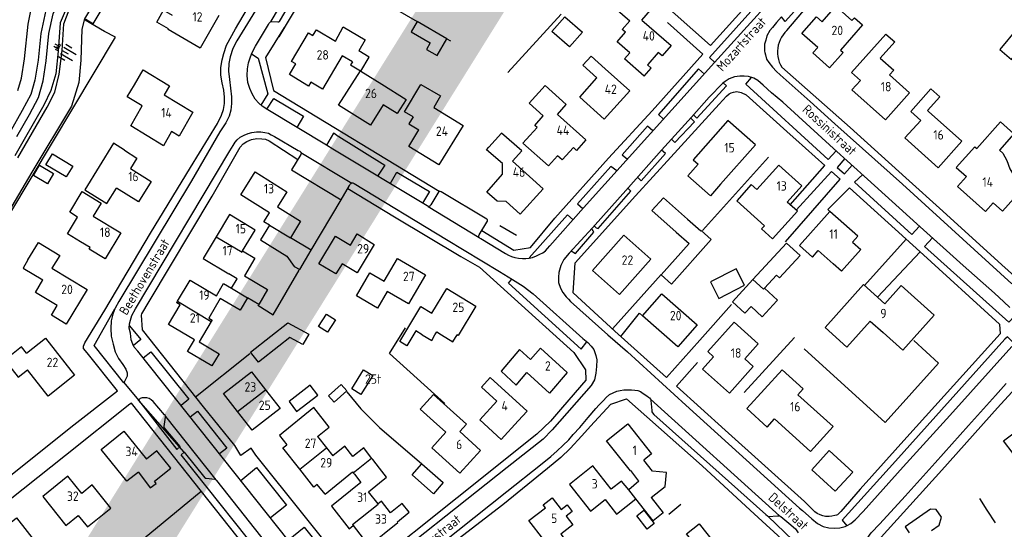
# Model space of a CAD drawing. Header units: metres. Extents: x 226218 to 240385, y 439369 to 449677.
# Tile 210 of 256: x 234936 to 235198, y 444846 to 444981. Entities that reach past the tile are written whole.
import ezdxf

# ---------------------------------------------------------------- set-up
doc = ezdxf.new("R2010")
doc.units = ezdxf.units.M
doc.header["$MEASUREMENT"] = 0
for name, color, linetype in [('DAKRAND', 4, 'Continuous'), ('DAKRAND-BYG', 4, 'Continuous'), ('Goud-ontwerp', 2, 'Continuous'), ('HEG', 253, 'Continuous'), ('HEK', 253, 'Continuous'), ('HOOFDGEBOUW', 4, 'Continuous'), ('HUISNUMMER', 253, 'Continuous'), ('KANTVERH', 253, 'Continuous'), ('MUUR', 253, 'Continuous'), ('OVLIJNOBJ', 253, 'Continuous'), ('RASTER', 253, 'Continuous'), ('STRAATNAAM', 253, 'Continuous'), ('TALUD', 253, 'Continuous'), ('TUSSENMUUR', 253, 'Continuous')]:
    doc.layers.add(name, color=color, linetype=linetype)
doc.styles.get("Standard").update_dxf_attribs({"font": 'iso.shx'})

# ---------------------------------------------------------------- blocks, each defined once
blk = doc.blocks.new('TA', base_point=(75009.5, 300012))
for p, q in [((75009.5, 300012.5), (75010, 300012.5)), ((75009.5, 300012.25), (75010.5, 300012.25)), ((75009.5, 300012), (75010, 300012)), ((75009.5, 300011.75), (75010.5, 300011.75)), ((75009.5, 300011.5), (75010, 300011.5))]:
    blk.add_line(p, q)

msp = doc.modelspace()

# ---------------------------------------------------------------- linework, layer by layer
at = {"layer": 'DAKRAND'}
for p, q in [((235024.69, 444970.2), (235021.99, 444971.73)), ((235097, 444970.99), (235098.41, 444972.6)), ((235030.09, 444864.53), (235029.81, 444864.9)), ((235024.92, 444860.97), (235025.21, 444860.61)), ((235017.42, 444855.31), (235015.36, 444857.9)), ((235100.84, 444858.72), (235098.15, 444856.4))]:
    msp.add_line(p, q, dxfattribs=at)
for points in [[(234975.79, 444978.95), (234972.65, 444980.74), (234974.48, 444983.89), (234976.73, 444982.57)], [(235020.16, 444975.71), (235022.27, 444979.47), (235028.09, 444976), (235026.41, 444973.07)], [(235159.74, 444965.24), (235157.39, 444967.33), (235166.5, 444977.54), (235168.92, 444975.45), (235164.99, 444971.17), (235168.6, 444967.94), (235167.5, 444966.7)], [(234968.83, 444958.45), (234964.82, 444960.89), (234966.76, 444964.07)], [(235032.48, 444964.28), (235038.99, 444960.21), (235036.6, 444956.41), (235032.89, 444958.75)], [(235040.83, 444955.55), (235038.55, 444956.88), (235042.85, 444964.15), (235048.13, 444961.1), (235046.31, 444958.05)], [(235190.15, 444947.62), (235190.67, 444947.15), (235197, 444954.21), (235200.55, 444951.02), (235196.71, 444946.74), (235197.63, 444945.92), (235198.71, 444943.97), (235199.45, 444941.71), (235200.69, 444939.67), (235203.5, 444937.15)], [(234964.1, 444946.67), (234961.13, 444948.53), (234953.58, 444936.18), (234959.39, 444932.53), (234961.97, 444936.64)], [(235079.26, 444945.23), (235076.79, 444942.57), (235070.04, 444948.58), (235071.85, 444950.61)], [(235060.4, 444935.57), (235064.57, 444940.35), (235064.57, 444943.14), (235060.38, 444946.78), (235060.95, 444947.48)], [(235065.53, 444933.06), (235063.14, 444933.16), (235060.4, 444935.57)], [(235132.2, 444936.23), (235130.73, 444937.55), (235126.86, 444933.24), (235134.24, 444926.61)], [(234952.37, 444922.38), (234948.92, 444924.48), (234951.62, 444928.92)], [(235002.64, 444926.77), (235000.26, 444922.89), (235007.27, 444918.58), (235009.2, 444915.82), (235010.69, 444914.99), (235013.72, 444920.14), (235008.19, 444923.4)], [(235157.66, 444922.23), (235159.85, 444920.28), (235154.73, 444914.53), (235152.54, 444916.48)], [(234995.51, 444919.91), (234998.76, 444918.01), (234995.98, 444913.28), (235002.14, 444909.67), (234999.82, 444905.72), (234996.83, 444907.48)], [(234938.41, 444917.54), (234937.14, 444915.36), (234942.42, 444912.24)], [(234992.55, 444909.99), (234994.05, 444912.5), (234991.86, 444913.8)], [(235159.23, 444897.77), (235162.39, 444901.3), (235165.79, 444898.27)], [(235041.58, 444898.68), (235039.19, 444894.74), (235037.3, 444895.89), (235039.7, 444899.82)], [(235043.26, 444897.66), (235045.78, 444896.11), (235046.65, 444897.66), (235047.1, 444898.46), (235048.37, 444897.66), (235051.4, 444895.76), (235052.51, 444897.66)], [(235049.76, 444878.62), (235046.25, 444881.8), (235042.71, 444877.89), (235046.23, 444874.71)], [(235015.44, 444870.6), (235018.49, 444873.07), (235014.41, 444878.28), (235005.27, 444870.9), (235007.26, 444868.41)], [(235029.81, 444864.9), (235027.72, 444867.6), (235024.82, 444865.29), (235022.64, 444868.04), (235019.48, 444865.52)], [(235104.08, 444854.39), (235107.82, 444857.31), (235108.19, 444861.08), (235104.44, 444861.43), (235102.13, 444864.34)], [(235031.91, 444858.3), (235033.77, 444859.84), (235031.9, 444862.2)], [(234967.78, 444861.17), (234970.92, 444856.96), (234972.51, 444858.14), (234972.07, 444858.77)], [(235017.42, 444855.31), (235024.74, 444861.2), (235024.92, 444860.97)], [(235104.08, 444854.39), (235107.32, 444850.3), (235104.64, 444848.19), (235100.06, 444854.03)], [(235080.16, 444851.2), (235081.78, 444852.44), (235083.14, 444850.65), (235081.52, 444849.42)], [(235178.7, 444845.64), (235180.73, 444847.04), (235181.28, 444849.17), (235179.88, 444851.18), (235178.39, 444851.29), (235171.63, 444846.64), (235172.73, 444845.04)]]:
    msp.add_lwpolyline(points, dxfattribs=at)
at = {"layer": 'DAKRAND-BYG'}
for p, q in [((235049.8, 444976.31), (235041.91, 444980.89)), ((235113.82, 444928.35), (235117.32, 444925.29)), ((235110.78, 444924.92), (235114.25, 444921.86)), ((235131.18, 444912.33), (235140.08, 444922.03)), ((235106.82, 444913.55), (235114.25, 444921.86)), ((235100.29, 444849.51), (235102.16, 444851.01))]:
    msp.add_line(p, q, dxfattribs=at)
for points in [[(234959.39, 444990.52), (234961.16, 444989.46), (234955.65, 444980.27), (234953.78, 444981.39)], [(235081.16, 444982.17), (235085.88, 444978.08), (235082.45, 444974.13), (235077.73, 444978.22), (235081.16, 444982.17)], [(235041.91, 444980.89), (235040.33, 444978.15), (235045.37, 444975.23), (235044.37, 444973.5)], [(235199.89, 444970.83), (235204.66, 444976.47), (235201.56, 444979.09), (235196.79, 444973.44), (235199.89, 444970.83)], [(235044.37, 444973.5), (235047.21, 444971.85), (235049.8, 444976.31)], [(234948.61, 444939.58), (234943.2, 444942.83), (234944.92, 444945.69), (234950.33, 444942.44), (234948.61, 444939.58)], [(234939.86, 444940), (234941.47, 444942.74), (234945.21, 444940.53), (234943.6, 444937.8), (234939.86, 444940)], [(235113.82, 444928.35), (235107.36, 444934.07), (235104.32, 444930.64), (235110.78, 444924.92)], [(235117.32, 444925.29), (235117.4, 444925.38), (235120.1, 444922.97), (235109.51, 444911.14), (235106.82, 444913.55)], [(235140.08, 444922.03), (235143.74, 444918.75), (235138.28, 444912.78), (235137.43, 444913.47), (235134.27, 444910.07)], [(235122.11, 444907.33), (235128.9, 444910.79), (235126.69, 444915.15), (235119.89, 444911.68), (235122.11, 444907.33)], [(235137.55, 444906.64), (235133.64, 444902.42), (235130.69, 444905.16), (235129.01, 444903.36), (235125.74, 444906.39), (235131.18, 444912.33)], [(235134.27, 444910.07), (235137.75, 444906.85), (235137.55, 444906.64)], [(235015.67, 444899.83), (235017.77, 444903.16), (235020.2, 444901.63), (235018.1, 444898.3), (235015.67, 444899.83)], [(235008.02, 444896.89), (235005.1, 444894.59), (234999.75, 444890.35), (234997.64, 444893.02), (235002.99, 444897.25), (235007.5, 444900.82), (235013.1, 444897.82), (235011.47, 444895.1), (235008.02, 444896.89)], [(235024.53, 444883.29), (235027.68, 444888.32), (235030.1, 444886.8), (235026.95, 444881.78), (235024.53, 444883.29)], [(235009.86, 444877.28), (235015.49, 444881.61), (235013.47, 444884.24), (235007.84, 444879.91), (235009.86, 444877.28)], [(235019.82, 444879.73), (235023.2, 444882.72), (235021.68, 444884.44), (235018.3, 444881.45), (235019.82, 444879.73)], [(235153.08, 444856.09), (235146.83, 444861.78), (235151.45, 444866.87), (235157.71, 444861.18), (235153.08, 444856.09)], [(235048.86, 444858.36), (235046.29, 444855.4), (235040.62, 444860.46), (235043.12, 444863.32), (235048.86, 444858.36)], [(235102.16, 444851.01), (235104.96, 444847.51), (235103.1, 444846.02), (235100.29, 444849.51)]]:
    msp.add_lwpolyline(points, dxfattribs=at)
at = {"layer": 'Goud-ontwerp', "color": 10, "linetype": 'Continuous', "const_width": 20}
msp.add_lwpolyline([(234829.19, 444624.33), (235678.714, 445986.057), (236140.02, 445416.081), (234487.429, 445228.623)], dxfattribs=at)
at = {"layer": 'HEG'}
for p, q in [((235117.79, 444925.34), (235135.28, 444944.85)), ((235013.72, 444920.14), (235021.74, 444933.48)), ((235093.83, 444899.2), (235106.78, 444913.65)), ((235128.81, 444882.29), (235142.26, 444896.93)), ((235108.8, 444850.01), (235111.98, 444852.63))]:
    msp.add_line(p, q, dxfattribs=at)
msp.add_lwpolyline([(235049.23, 444879.38), (235034.56, 444892.66), (235038.85, 444899.53)], dxfattribs=at)
at = {"layer": 'HEK'}
msp.add_line((234969.34, 444843.61), (234984.5, 444856.11), dxfattribs=at)
at = {"layer": 'HOOFDGEBOUW'}
for p, q in [((235101.68, 444981.29), (235109.41, 444974.53)), ((235088.16, 444971.71), (235091.9, 444968.34)), ((235024.69, 444970.2), (235024.21, 444969.4)), ((235024.21, 444969.4), (235026.82, 444967.82)), ((235102.28, 444966.37), (235097, 444970.99)), ((235103.16, 444969.39), (235103.26, 444969.49)), ((235104.16, 444968.52), (235103.16, 444969.39)), ((235026.96, 444967.74), (235032.48, 444964.28)), ((235102.28, 444966.37), (235104.16, 444968.52)), ((235167.5, 444966.7), (235172.84, 444961.94)), ((234974.67, 444961.42), (234982.28, 444956.79)), ((235046.31, 444958.05), (235054.1, 444953.27)), ((235079.22, 444956.22), (235086.77, 444949.41)), ((235177.9, 444956.98), (235186.71, 444949.06)), ((235122.58, 444937.63), (235131.88, 444948.08)), ((235190.15, 444947.62), (235185.22, 444942.13)), ((234965.68, 444941.85), (234971.19, 444938.39)), ((235185.22, 444942.13), (235187.92, 444939.71)), ((235007.3, 444935.65), (235004.78, 444931.61)), ((235140.28, 444932.91), (235144.16, 444937.23)), ((235203.5, 444937.15), (235197.52, 444930.47)), ((235197.52, 444930.47), (235195.06, 444932.68)), ((234955.79, 444929.21), (234963.14, 444924.74)), ((234944.8, 444915.33), (234954.13, 444909.69)), ((234987.15, 444901.18), (234983.95, 444895.73)), ((235043.26, 444897.66), (235041.58, 444898.68)), ((235001.6, 444883.03), (235005.47, 444878.07)), ((235046.23, 444874.71), (235049.51, 444871.73)), ((235015.44, 444870.6), (235017.83, 444867.6)), ((235053.21, 444871.9), (235058.73, 444866.9)), ((235017.83, 444867.6), (235019.48, 444865.52)), ((235031.9, 444862.2), (235030.09, 444864.53)), ((235025.21, 444860.61), (235026.95, 444858.37)), ((235036.64, 444847.97), (235039.76, 444850.48)), ((235036.81, 444847.75), (235036.64, 444847.97))]:
    msp.add_line(p, q, dxfattribs=at)
for points in [[(235097.29, 444987.51), (235094.59, 444984.42), (235098.43, 444981.06)], [(235101.68, 444981.29), (235104.5, 444984.5), (235098.98, 444989.43)], [(235160.34, 444979.97), (235154.42, 444973.31), (235155.14, 444972.66), (235151.54, 444968.61), (235147.14, 444972.54), (235148.41, 444973.97), (235144.2, 444977.71), (235148.11, 444982.11), (235149.56, 444980.83), (235153.23, 444984.94), (235157.49, 444981.15), (235158.16, 444981.91), (235160.34, 444979.97)], [(234989.17, 444982.48), (234984.18, 444973.84), (234975.67, 444978.75), (234975.79, 444978.95)], [(235098.41, 444972.6), (235095.08, 444975.51), (235097.3, 444978.06), (235096.45, 444978.8), (235098.43, 444981.06)], [(235021.99, 444971.73), (235016.72, 444962.92), (235013.66, 444964.75), (235013.06, 444963.74), (235007.93, 444966.81), (235009.61, 444969.62), (235008.47, 444970.31), (235013.02, 444977.9), (235014.2, 444977.2), (235015.12, 444978.72), (235020.16, 444975.71)], [(235109.41, 444974.53), (235107.01, 444971.78), (235106.02, 444972.64), (235103.26, 444969.49)], [(235026.96, 444967.74), (235029.17, 444971.38), (235026.41, 444973.07)], [(235089.69, 444965.89), (235085.95, 444969.26), (235088.16, 444971.71)], [(234966.76, 444964.07), (234969.04, 444968.06), (234976.04, 444963.81), (234974.67, 444961.42)], [(235032.89, 444958.75), (235029.46, 444953.31), (235021.03, 444958.63), (235026.82, 444967.82)], [(235091.9, 444968.34), (235098.42, 444962.45), (235091.65, 444954.95), (235085.12, 444960.83), (235089.69, 444965.89)], [(235079.22, 444956.22), (235081.55, 444958.8), (235075.9, 444963.85), (235071.7, 444959.19), (235075.44, 444955.82)], [(235172.84, 444961.94), (235166.45, 444954.77), (235157.51, 444962.75), (235159.74, 444965.24)], [(235177.9, 444956.98), (235177.62, 444957.23), (235180.88, 444960.86), (235178.49, 444963.02), (235173.14, 444956.99), (235175.78, 444954.62)], [(234982.28, 444956.79), (234978.62, 444950.41), (234976.61, 444951.63), (234974.45, 444947.87), (234965.79, 444953.14), (234968.83, 444958.45)], [(235040.83, 444955.55), (235039.7, 444953.72), (235042.36, 444952.09)], [(235071.85, 444950.61), (235073.77, 444952.74), (235073.15, 444953.29), (235075.44, 444955.82)], [(235131.88, 444948.08), (235124.55, 444954.6), (235115.25, 444944.15), (235116.58, 444942.97)], [(235186.71, 444949.06), (235180.42, 444942.05), (235171.6, 444949.97), (235175.78, 444954.62)], [(235054.1, 444953.27), (235047.68, 444942.81), (235039.68, 444947.71), (235042.36, 444952.09)], [(235067.23, 444943.76), (235069.7, 444946.51), (235064.33, 444951.26), (235060.95, 444947.48)], [(235086.77, 444949.41), (235084.29, 444946.66), (235083.45, 444947.42), (235080.49, 444944.13), (235079.26, 444945.23)], [(234964.1, 444946.67), (234967.4, 444944.59), (234965.68, 444941.85)], [(235067.23, 444943.76), (235075.37, 444936.47), (235069.3, 444929.68), (235065.53, 444933.06)], [(235122.58, 444937.63), (235119.87, 444934.58), (235113.87, 444939.92), (235116.58, 444942.97)], [(235002.67, 444930.06), (234995.01, 444934.82), (234998.82, 444940.93), (235007.3, 444935.65)], [(235144.16, 444937.23), (235138.04, 444942.73), (235132.2, 444936.23)], [(234971.19, 444938.39), (234967.79, 444932.98), (234961.97, 444936.64)], [(235195.06, 444932.68), (235193.01, 444930.38), (235185.55, 444937.07), (235187.92, 444939.71)], [(234951.62, 444928.92), (234949.52, 444930.19), (234952.87, 444935.7), (234957.88, 444932.65), (234955.79, 444929.21)], [(235134.24, 444926.61), (235133.48, 444925.77), (235136.4, 444923.14), (235142.99, 444930.47), (235140.28, 444932.91)], [(235002.64, 444926.77), (235001.17, 444927.67), (235002.67, 444930.06)], [(235004.78, 444931.61), (235010.9, 444927.8), (235008.19, 444923.4)], [(235157.66, 444922.23), (235159.07, 444923.81), (235151.66, 444930.41), (235143.58, 444921.33), (235146.99, 444918.28), (235148.55, 444920.04), (235152.54, 444916.48)], [(234995.51, 444919.91), (234998.83, 444925.48), (234991.97, 444929.57), (234988.47, 444923.7)], [(234963.14, 444924.74), (234958.95, 444917.84), (234954.7, 444920.42), (234954.95, 444920.82), (234952.37, 444922.38)], [(234938.41, 444917.54), (234941.21, 444922.17), (234946.87, 444918.75), (234944.8, 444915.33)], [(234988.47, 444923.7), (234985, 444917.89), (234991.86, 444913.8)], [(235021.93, 444916.52), (235020.3, 444913.81), (235015.8, 444916.51), (235020.23, 444923.87), (235024.17, 444921.49)], [(235024.17, 444921.49), (235025.95, 444924.43), (235030.52, 444921.68)], [(235104.02, 444917.71), (235096.83, 444924.09), (235088.55, 444914.77), (235095.73, 444908.38), (235104.02, 444917.71)], [(235030.52, 444921.68), (235025.95, 444914.09), (235021.93, 444916.52)], [(235033.1, 444911.86), (235036.66, 444917.94), (235044.14, 444913.56)], [(235033.95, 444909.18), (235031.36, 444904.74), (235025.74, 444908.04), (235029.29, 444914.1), (235033.1, 444911.86)], [(234954.13, 444909.69), (234948.56, 444900.49), (234944.65, 444902.85), (234946.19, 444905.4), (234940.4, 444908.9), (234942.42, 444912.24)], [(234978.22, 444906.58), (234981.52, 444912.18), (234988.55, 444908.04)], [(235044.14, 444913.56), (235039.63, 444905.85), (235033.95, 444909.18)], [(234988.55, 444908.04), (234990.43, 444911.24), (234992.55, 444909.99)], [(235045.8, 444903.39), (235049.76, 444909.91), (235057.49, 444905.22)], [(235165.79, 444898.27), (235171.07, 444893.55), (235179.4, 444902.87), (235170.61, 444910.74), (235166.28, 444905.89), (235160.57, 444910.99), (235150.36, 444899.55), (235156.17, 444894.35), (235159.23, 444897.77)], [(234982.72, 444896.34), (234975.81, 444900.41), (234978.87, 444905.62), (234977.97, 444906.15), (234978.22, 444906.58)], [(234989.55, 444907.28), (234986.48, 444902.06), (234987.36, 444901.54), (234987.15, 444901.18)], [(234996.83, 444907.48), (234994.87, 444904.15), (234989.55, 444907.28)], [(235116.36, 444900.29), (235111.23, 444894.45), (235101.84, 444902.7), (235106.97, 444908.54), (235116.36, 444900.29)], [(235039.7, 444899.82), (235042.92, 444905.14), (235045.8, 444903.39)], [(235057.49, 444905.22), (235052.8, 444897.49), (235052.51, 444897.66)], [(235132.6, 444895.26), (235129.02, 444891.26), (235131.28, 444889.24), (235124.95, 444882.17), (235117.81, 444888.55), (235120.72, 444891.8), (235119.17, 444893.19), (235126.16, 444901.01), (235132.6, 444895.26)], [(234938.02, 444892.8), (234943.05, 444896.77), (234950.84, 444886.91)], [(234983.95, 444895.73), (234989.24, 444892.61), (234987.33, 444889.35), (234980.85, 444893.16), (234982.72, 444896.34)], [(234938.02, 444892.8), (234936.74, 444894.43), (234932.26, 444890.9), (234935.82, 444886.38), (234938.27, 444888.31)], [(235072.08, 444891.08), (235069.14, 444893.74), (235064.2, 444887.94), (235068.25, 444884.28), (235071.06, 444887.58)], [(235072.08, 444891.08), (235074.67, 444894.11), (235081.83, 444887.65)], [(234950.84, 444886.91), (234943.77, 444881.33), (234938.27, 444888.31)], [(235152.51, 444873.23), (235143.14, 444881.72), (235144.54, 444883.26), (235138.95, 444888.32), (235129.52, 444878.03), (235134.95, 444873.11), (235136.94, 444875.27), (235146.47, 444866.64), (235152.51, 444873.23)], [(234994.11, 444877.3), (234990.44, 444882), (234997.87, 444887.8), (235001.6, 444883.03)], [(235071.12, 444877.31), (235068.78, 444874.75), (235064.28, 444869.84), (235058.56, 444875.08), (235063.06, 444879.99), (235059.02, 444883.69), (235061.36, 444886.25), (235071.12, 444877.31)], [(235081.83, 444887.65), (235077.11, 444882.11), (235071.06, 444887.58)], [(235005.47, 444878.07), (234998.04, 444872.27), (234994.11, 444877.3)], [(235053.21, 444871.9), (235055, 444873.89), (235049.76, 444878.62)], [(235100.84, 444858.72), (235098.75, 444861.57), (235098.6, 444861.45), (235092.25, 444869.48), (235097.9, 444873.94), (235104.19, 444865.97), (235102.13, 444864.34)], [(235202.91, 444862.75), (235197.82, 444869.43), (235204.05, 444874.18), (235206.36, 444871.14), (235209.42, 444873.47), (235214.13, 444867.29), (235210.32, 444864.4)], [(234967.78, 444861.17), (234964.74, 444858.72), (234957.91, 444867.18), (234963.95, 444872.06), (234969.95, 444864.62)], [(235058.73, 444866.9), (235053.24, 444860.83), (235045.77, 444867.59), (235049.51, 444871.73)], [(235010.71, 444861.91), (235006.21, 444867.57), (235007.26, 444868.41)], [(234972.07, 444858.77), (234976.38, 444862.24), (234972.68, 444866.83), (234969.95, 444864.62)], [(235015.36, 444857.9), (235014.47, 444857.19), (235010.71, 444861.91)], [(235093.5, 444856.62), (235088.64, 444862.79), (235082.41, 444857.88), (235088.01, 444850.79), (235091.88, 444853.84)], [(234952.74, 444855.47), (234949.05, 444860.04), (234942.35, 444854.63), (234948.53, 444846.98), (234951.82, 444849.64)], [(234951.82, 444849.64), (234954.27, 444846.61), (234960.47, 444851.61), (234955.53, 444857.73), (234952.74, 444855.47)], [(235026.95, 444858.37), (235019.17, 444852.11), (235023.83, 444846.11), (235024.88, 444846.96)], [(235031.51, 444852.72), (235029, 444855.95), (235031.91, 444858.3)], [(235098.15, 444856.4), (235096.23, 444858.77), (235093.5, 444856.62)], [(235075.57, 444843.16), (235071.63, 444848.31), (235076.04, 444851.68), (235075.43, 444852.48), (235077.8, 444854.29), (235080.16, 444851.2)], [(235091.88, 444853.84), (235094.92, 444849.99), (235100.06, 444854.03)], [(235034.83, 444850.31), (235032.41, 444853.44), (235031.51, 444852.72)], [(235039.76, 444850.48), (235037.95, 444852.82), (235034.83, 444850.31)], [(234929.97, 444843.4), (234929.35, 444844.18), (234935.39, 444848.96), (234940.44, 444842.57)], [(235081.52, 444849.42), (235083.29, 444847.1), (235080.14, 444844.68), (235080.74, 444843.89), (235079.77, 444843.15)], [(235024.88, 444846.96), (235029.08, 444841.53), (235036.81, 444847.75)], [(235122.17, 444838.81), (235119.68, 444836.87), (235113.51, 444844.78), (235116.92, 444847.43), (235120.92, 444842.3)]]:
    msp.add_lwpolyline(points, dxfattribs=at)
at = {"layer": 'KANTVERH'}
for p, q in [((235011.02, 444946.05), (235024.51, 444937.98)), ((235141.11, 444932.17), (235150.3, 444942.64)), ((235142.67, 444930.76), (235152.1, 444941.02)), ((235152.1, 444941.02), (235154.35, 444938.99)), ((235044.87, 444931.73), (235058.36, 444923.49)), ((235160.87, 444910.72), (235171.93, 444923.08)), ((235164.27, 444907.68), (235175.63, 444919.73)), ((234961.52, 444904.52), (234961.53, 444904.53)), ((235085.52, 444893.86), (235087.05, 444895.74)), ((234979.97, 444866.46), (234967.81, 444880.27)), ((234975.01, 444875.97), (234988.37, 444859.1)), ((234979.96, 444866.46), (234979.97, 444866.46)), ((235143.54, 444851.57), (235144.37, 444850.92))]:
    msp.add_line(p, q, dxfattribs=at)
for points in [[(235002.51, 444980.37), (235002.63, 444980.54), (235003.04, 444980.87), (235004.88, 444980.85), (235005.09, 444980.84), (235005.27, 444980.9), (235005.54, 444981.3), (235014.24, 444996.1), (235020.47, 445006.46), (235025.82, 445015.51), (235031.32, 445024.61), (235031.48, 445025), (235031.49, 445025.35), (235030.97, 445027.6), (235030.98, 445028.04), (235031.04, 445028.24), (235029.26, 445025.22), (235019.72, 445009.21), (235002.99, 444981.03)], [(235005.19, 444976.85), (235027.67, 445014.46), (235033.8, 445024.68), (235036.54, 445024.89), (235047, 445018.75), (235050.12, 445017.02), (235051.98, 445016.11), (235053.31, 445015.87), (235060.48, 445015.44), (235065.29, 445015.29), (235066.72, 445015.09), (235067.71, 445015.01), (235068.15, 445014.9), (235072.75, 445011.38), (235073.59, 445012.69), (235099.22, 444989.41)], [(235008.75, 445000), (235006.45, 444996.15), (234993.94, 444975.75), (234992.92, 444973.73), (234992.17, 444971.51), (234991.86, 444969.72), (234991.79, 444967.71), (234991.97, 444965.52), (234992.31, 444963.22), (234992.52, 444960.88), (234992.57, 444959.11), (234992.35, 444957.34), (234991.91, 444955.73), (234991.07, 444953.95), (234989.45, 444951.57)], [(234990.07, 444964.56), (234989.7, 444966.66), (234989.74, 444968.64), (234990.05, 444970.67), (234990.5, 444972.43), (234991.2, 444974.6), (234993.63, 444978.91), (235000.03, 444989.83), (235004.55, 444997.1), (235006.29, 445000)], [(235058.61, 444923.34), (235058.81, 444923.22), (235065.36, 444919.27), (235066.21, 444918.84), (235066.99, 444918.44), (235067.87, 444918.15), (235068.85, 444918.04), (235069.88, 444917.93), (235070.76, 444917.94), (235071.65, 444918.04), (235072.6, 444918.22), (235073.61, 444918.59), (235074.56, 444919.04), (235075.31, 444919.4), (235076, 444919.98), (235076.54, 444920.56), (235077.21, 444921.25), (235086.16, 444931.41), (235121, 444969.97), (235144.47, 444995.93), (235148.1, 445000)], [(235105.79, 444987.14), (235119.89, 444974.48), (235134.85, 444991.16)], [(235140.2, 444978.47), (235150.68, 444990.91), (235151.64, 444992.08)], [(235147.78, 444989.92), (235139.77, 444980.9), (235138.77, 444982.13), (235137.48, 444980.59), (235136.36, 444979.32), (235135.67, 444978.51), (235134.92, 444977.13), (235134.57, 444975.94), (235134.25, 444974.9), (235134.29, 444973.79), (235134.29, 444972.97), (235134.37, 444972.69), (235134.48, 444972.04), (235134.8, 444970.93), (235135.45, 444969.99), (235136.34, 444968.74), (235137.49, 444967.59), (235138.42, 444966.73), (235146.36, 444959.61), (235152.98, 444953.68), (235170.92, 444937.68), (235199.99, 444911.18)], [(235135.22, 444985.88), (235135.31, 444985.8), (235133.8, 444987.21), (235119.61, 444971.3), (235121.01, 444969.98)], [(235017.8, 444947.99), (235002.21, 444957.39), (235000.73, 444958.37), (234999.8, 444959.18), (234998.85, 444960.27), (234998.05, 444961.64), (234997.41, 444963.07), (234996.91, 444964.68), (234996.69, 444966.51), (234996.82, 444968.34), (234997.06, 444969.87), (234997.57, 444971.54), (234998.03, 444972.68), (234998.89, 444974.31), (235002.39, 444980.13), (235002.51, 444980.37)], [(235059.1, 444925.38), (235067.65, 444920.1), (235072.04, 444920.86), (235078.52, 444928.66), (235092.77, 444944.54), (235104.37, 444957.12), (235117.86, 444972.25), (235108.46, 444980.66)], [(235006.56, 444979.28), (235001.54, 444971.36), (235003.71, 444962.55), (235047.79, 444935.81)], [(235140.2, 444978.47), (235139.66, 444977.93), (235139.18, 444977.34), (235138.76, 444976.7), (235138.4, 444976.03), (235138.12, 444975.32), (235137.9, 444974.59), (235137.76, 444973.85), (235137.69, 444973.09), (235137.7, 444972.33), (235137.79, 444971.57), (235137.95, 444970.83), (235138.18, 444970.1), (235138.49, 444969.4), (235138.86, 444968.74)], [(234997.88, 444972.31), (234999.65, 444971.17), (235002.21, 444961.67), (235000.35, 444958.7)], [(235118.26, 444966.93), (235116.69, 444968.29), (235106.03, 444956.2), (235107.42, 444954.93)], [(235138.86, 444968.74), (235157.05, 444952.73), (235171.84, 444939.31), (235181.66, 444930.47), (235197.32, 444916.21), (235202.43, 444911.69), (235208.36, 444910.47), (235226.68, 444930.85), (235227.8, 444932.11)], [(234904.55, 444846.13), (234911.32, 444842.53), (234929.3, 444856.68), (234949.87, 444873.1), (234962.24, 444882.72), (234954.14, 444892.86), (234953.22, 444894.01), (234953.18, 444894.63), (234953.58, 444895.53), (234958.88, 444904.21), (234970.98, 444924.68), (234981.6, 444942.12), (234988.85, 444953.76), (234989.93, 444955.98), (234990.44, 444957.5), (234990.71, 444959.15), (234990.69, 444960.8), (234990.55, 444962.63), (234990.07, 444964.56)], [(235199.5, 444904.87), (235197.85, 444906.44), (235195.4, 444908.67), (235187.12, 444916.03), (235174.75, 444927.16), (235161.67, 444939.04), (235152.63, 444947.14), (235152.61, 444947.14), (235139.11, 444959.48), (235136.13, 444961.94), (235133.91, 444963.95), (235132.51, 444965.18), (235131.44, 444965.81), (235130.03, 444966.25), (235128.81, 444966.4), (235127.74, 444966.33), (235126.26, 444966.15), (235124.9, 444965.65), (235123.79, 444964.98), (235123.19, 444964.53), (235119.53, 444960.83), (235114.83, 444955.44), (235106.88, 444946.69)], [(235115.38, 444956.07), (235116.3, 444955.2), (235124.14, 444963.84), (235123.27, 444964.59)], [(235153.27, 444946.57), (235151.22, 444944.24), (235129.27, 444964.22), (235130.8, 444966.01)], [(235125.5, 444905.68), (235117.08, 444896.25), (235108.23, 444886.33), (235094.46, 444898.62), (235083.4, 444908.78), (235083.96, 444916.73), (235099.99, 444934.55), (235109.32, 444944.85), (235122.17, 444958.97), (235124.15, 444961.04), (235124.83, 444961.68), (235125.4, 444961.93), (235126.03, 444962.16), (235126.9, 444962.29), (235128.06, 444962.05), (235129.36, 444961.44), (235141.09, 444950.85)], [(235001.96, 444957.56), (235003.78, 444960.45), (235011.7, 444955.71), (235009.91, 444952.75)], [(235109.56, 444949.64), (235110.44, 444948.72), (235115.61, 444954.27), (235114.64, 444955.23)], [(234989.45, 444951.57), (234981.88, 444938.54), (234962.59, 444906.52), (234961.6, 444904.71), (234961.53, 444904.53)], [(235016.21, 444832.28), (234990.4, 444864.72), (234967.61, 444893.31), (234966.71, 444894.39), (234966.32, 444895.16), (234965.9, 444896.32), (234965.7, 444898.04), (234965.38, 444899.43), (234965.46, 444900.55), (234965.69, 444901.55), (234966.05, 444902.81), (234967.06, 444904.5), (234992.14, 444946.49), (234993, 444947.92), (234993.55, 444948.85), (234994.07, 444949.49), (234994.88, 444950.12), (234995.89, 444950.69), (234996.94, 444951.14), (234997.98, 444951.44), (234999.19, 444951.59), (235000.34, 444951.56), (235001.37, 444951.42)], [(235001.37, 444951.42), (235002.34, 444951.19), (235003.13, 444950.82), (235004, 444950.3), (235010.29, 444946.65), (235010.7, 444946.43), (235010.96, 444946.19), (235011.07, 444945.9), (235011.01, 444945.51), (235008.5, 444941.5), (235021.74, 444933.48), (235023.95, 444937.32), (235024.11, 444937.67), (235024.26, 444937.88), (235024.53, 444937.99), (235024.8, 444938.01), (235025.17, 444937.83), (235049.69, 444922.98), (235063.81, 444914.49)], [(235020.41, 444950.77), (235019.69, 444951.22), (235017.8, 444947.99)], [(235020.41, 444950.77), (235033.28, 444942.75), (235031.37, 444939.82)], [(235104.6, 444951.81), (235103.19, 444953.04), (235096.42, 444945.49), (235097.81, 444944.3)], [(235141.05, 444950.89), (235142.63, 444949.53), (235150.3, 444942.64)], [(235024.33, 444834.05), (234999.01, 444865.68), (234997.75, 444867.53), (234995.05, 444865.59), (234993.43, 444868.19), (234985.1, 444878.46), (234968.91, 444898.94), (234968.64, 444902.9), (234968.74, 444903.22), (234970.67, 444906.52), (234987.37, 444934.5), (234994.88, 444947.49), (234995.64, 444948.36), (234996.6, 444948.99), (234997.88, 444949.52)], [(234997.88, 444949.52), (234999.24, 444949.82), (235000.6, 444949.76), (235001.54, 444949.62), (235002.56, 444949.21), (235010.21, 444944.24)], [(235058.39, 444924.23), (235060.47, 444927.61), (235060.6, 444927.87), (235060.6, 444928.08), (235060.6, 444928.22), (235060.4, 444928.35), (235048.26, 444935.61), (235048.02, 444935.76), (235047.82, 444935.82), (235047.64, 444935.74), (235045.55, 444932.21), (235045.4, 444931.98), (235045.31, 444931.78), (235045.1, 444931.72), (235044.87, 444931.73), (235044.55, 444931.88), (235019.53, 444946.95), (235017.8, 444947.99)], [(235106.88, 444946.69), (235098.09, 444936.81), (235088.5, 444926.09), (235082.32, 444919.29), (235080.94, 444917.61), (235080.08, 444916.09), (235079.55, 444914.17), (235079.48, 444912.95), (235079.52, 444911.54), (235080.02, 444910.06), (235080.66, 444908.86), (235081.52, 444907.72), (235082.17, 444907.07), (235082.7, 444906.52), (235092.64, 444897.59), (235097.86, 444893.09), (235113.35, 444878.9), (235143.54, 444851.54), (235143.54, 444851.59)], [(235100.49, 444939.51), (235101.45, 444938.59), (235107.92, 444945.83), (235106.87, 444946.68)], [(235155.6, 444944.48), (235153.58, 444942.07), (235155.54, 444940.38), (235157.56, 444942.73)], [(235034.77, 444937.77), (235036.54, 444940.85), (235045.16, 444935.76), (235043.34, 444932.61)], [(235095.02, 444941.21), (235093.43, 444942.4), (235084.56, 444932.42), (235085.96, 444931.18)], [(235175.49, 444926.5), (235173.45, 444924.29), (235158.21, 444938.17), (235160.38, 444940.2)], [(235023.47, 444936.49), (235035.87, 444929.01), (235053.51, 444918.47), (235058.52, 444915.58), (235065.93, 444908.84), (235083.6, 444892.9), (235086.63, 444888.35), (235086.78, 444885.58), (235080.51, 444878.37), (235077.36, 444874.66), (235073.71, 444871.26), (235052.54, 444854.35), (235029.27, 444835.68)], [(235088.96, 444926.61), (235089.52, 444926.08), (235090.05, 444925.9), (235098.76, 444935.81), (235097.92, 444936.62)], [(235156.87, 444936.72), (235175.55, 444919.8), (235196.77, 444900.48), (235196.91, 444897.9), (235172.12, 444870.42), (235159.67, 444856.59), (235154.55, 444850.72), (235153.63, 444849.83), (235153.43, 444849.74), (235152.92, 444849.61), (235152.16, 444849.41), (235151.45, 444849.34), (235150.49, 444849.38), (235149.78, 444849.55), (235149.1, 444849.78), (235148.29, 444850.13), (235147.67, 444850.62), (235144.86, 444853.31), (235123.84, 444872.31), (235110.86, 444883.98), (235116.43, 444890.31)], [(235156.87, 444936.72), (235151.11, 444930.96), (235151.66, 444930.41)], [(235071.71, 444918.05), (235081.87, 444929.53), (235083.35, 444928.21)], [(235082.81, 444919.97), (235083.99, 444919.25), (235088.86, 444924.89), (235088.69, 444925.23), (235088.52, 444925.52), (235088.24, 444925.8)], [(235058.36, 444923.49), (235058.23, 444923.7), (235058.27, 444923.94), (235058.39, 444924.23)], [(235058.36, 444923.49), (235058.61, 444923.34), (235058.37, 444923.46), (235058.36, 444923.49)], [(235200.81, 444902.71), (235199.24, 444900.99), (235176.81, 444921.11), (235178.92, 444923.41)], [(235063.81, 444914.49), (235067.24, 444912.35), (235070.13, 444910.55), (235072.74, 444908.54), (235085.93, 444896.66), (235087.26, 444895.57), (235088.19, 444894.66), (235088.84, 444893.73), (235089.43, 444892.18), (235089.64, 444891.03), (235089.63, 444889.23), (235089.44, 444887.41), (235089.05, 444885.7), (235088.19, 444884.19), (235077.78, 444872.35), (235075.37, 444869.95), (235065.82, 444862.41)], [(235085.52, 444893.86), (235066.15, 444911.35), (235067.12, 444912.43)], [(234961.52, 444904.52), (234960.95, 444903.16), (234960.55, 444901.34), (234960.45, 444899.34), (234960.55, 444897.3), (234961.07, 444895.16), (234961.64, 444893.14), (234962.49, 444891.35), (234963.63, 444889.79), (234964.46, 444888.51), (234964.79, 444887.53), (234964.77, 444886.67), (234964.4, 444885.73), (234963.91, 444884.92), (234956.02, 444894.83), (234961.52, 444904.52)], [(235096.03, 444897.22), (235101.06, 444903.41), (235101.84, 444902.7)], [(234965.43, 444900.05), (234968.47, 444896.39), (234966.51, 444894.79)], [(235200.6, 444895.33), (235198.83, 444897.12), (235198.17, 444896.47), (235169.12, 444864.08), (235154.89, 444848.37), (235156.11, 444846.89)], [(235160.46, 444850.72), (235171.14, 444862.56), (235183.56, 444876.23), (235200.05, 444894.5)], [(234969.03, 444891.52), (234971.11, 444893.08), (234981.19, 444880.5), (234979.14, 444878.84)], [(235162.69, 444840.99), (235181.44, 444861.64), (235196.21, 444878.23), (235204.82, 444887.66), (235208.76, 444887.9), (235210.02, 444886.08)], [(234963.9, 444884.94), (234967.79, 444880.29), (234978.01, 444867.2), (234978.88, 444867.92), (234974.62, 444873), (234974.6, 444873.24), (234975.01, 444875.79), (234975.01, 444875.97), (234974.96, 444876.18), (234974.76, 444876.33), (234971.74, 444879.91), (234971.22, 444880.39), (234970.63, 444880.7), (234970.05, 444880.89), (234969.43, 444880.9), (234968.81, 444880.86), (234968.24, 444880.69), (234968, 444880.46), (234967.81, 444880.27)], [(235048.41, 444842.2), (235065.71, 444856.03), (235074.66, 444863.07), (235077.45, 444865.31), (235079.16, 444866.8), (235080.67, 444868.24), (235082.21, 444869.74), (235083.36, 444871.11), (235085.14, 444873.04), (235087.38, 444875.68), (235089.41, 444878.05), (235090.32, 444879.01), (235090.83, 444879.53), (235091.41, 444880.22), (235092.13, 444881), (235093.07, 444881.78), (235093.99, 444882.26), (235095, 444882.62), (235095.86, 444882.84), (235096.87, 444883.02), (235097.93, 444883.06), (235098.93, 444883.04), (235099.76, 444882.93), (235100.58, 444882.85), (235101.31, 444882.57), (235102.04, 444882.05)], [(235174.93, 444815.76), (235169.96, 444822.68), (235165.02, 444829.67), (235162.67, 444832.86), (235161.24, 444835), (235160.58, 444836.22), (235160.22, 444837.61), (235160.15, 444838.92), (235160.16, 444839.85), (235160.25, 444840.78), (235160.55, 444841.77), (235161.01, 444842.62), (235161.53, 444843.55), (235162.16, 444844.42), (235162.65, 444845.04), (235164.88, 444847.45), (235171.63, 444854.72), (235179.62, 444863.61), (235188.52, 444873.58), (235195.67, 444881.49), (235198.54, 444884.72)], [(235087.98, 444873.34), (235093.36, 444879.23), (235097.55, 444880.62), (235117.7, 444862.85), (235130.48, 444851.04)], [(235102.04, 444882.05), (235103, 444881.41), (235103.43, 444881.08), (235103.67, 444880.87), (235103.92, 444880.54), (235138.26, 444849.54), (235138.61, 444849.33), (235140.73, 444847.6), (235142.46, 444846.11), (235143.24, 444845)], [(235103.92, 444880.54), (235104.04, 444880.21), (235104.3, 444877.49), (235104.32, 444877.16), (235104.52, 444876.86), (235104.87, 444876.47), (235134.64, 444849.88), (235135.04, 444849.49), (235135.31, 444849.4), (235137.7, 444849.49), (235137.97, 444849.54), (235138.26, 444849.54)], [(234951.55, 444775.89), (234949.85, 444774.5), (234942.01, 444784.09), (234965.58, 444802.6), (234986.9, 444819.51), (235003.2, 444832.51), (234965.97, 444879.47), (234965.55, 444879.22), (234948.38, 444865.55), (234925.8, 444847.64), (234904.8, 444830.82), (234897.35, 444840.6), (234904.55, 444846.13)], [(234981.55, 444875.82), (234983.51, 444877.35), (234991.29, 444867.53), (234989.38, 444866)], [(235087.98, 444873.34), (235085.71, 444870.82), (235082.6, 444867.41), (235080.1, 444865.01), (235076.55, 444862.11), (235064.66, 444852.46), (235052.83, 444843.31), (235054.31, 444840.74), (235056.45, 444837.86)], [(234979.97, 444866.46), (234985.42, 444859.6), (234985.57, 444859.51), (234985.77, 444859.54), (234988.13, 444859.25), (234988.3, 444859.19), (234988.53, 444858.89), (235004.64, 444838.65), (235005.09, 444837.81), (235005.34, 444837.16), (235005.47, 444836.45), (235005.4, 444835.8), (235005.21, 444835.12), (235004.87, 444834.54), (235004.42, 444834.17), (235003.73, 444834.95), (234979.12, 444865.73), (234979.97, 444866.46)], [(234995.03, 444858.9), (234999.2, 444862.4), (235007.21, 444852.34), (235002.91, 444848.99)], [(235065.82, 444862.41), (235027.68, 444832.12)], [(235130.48, 444851.04), (235141.03, 444841.42), (235140.87, 444838.21), (235129.58, 444829.22), (235101.8, 444806.94), (235083.25, 444792.51), (235069.29, 444781.37), (235065.84, 444781.71), (235051.57, 444799.7), (235030.93, 444825.65), (235037.19, 444830.81)], [(235135.16, 444849.45), (235144.09, 444840.88), (235144.78, 444840.86)], [(235144.33, 444850.96), (235146.83, 444848.7), (235148.34, 444847.47), (235149.89, 444846.66), (235151.36, 444846.31), (235152.86, 444846.27), (235154.31, 444846.34), (235155.7, 444846.69), (235156.27, 444846.97), (235157.23, 444847.53), (235158.32, 444848.45), (235160.46, 444850.72)], [(235007.65, 444843.04), (235011.83, 444846.48), (235022.32, 444833.51), (235018.58, 444830.54)]]:
    msp.add_lwpolyline(points, dxfattribs=at)
at = {"layer": 'MUUR'}
msp.add_line((235139.85, 444922.35), (235154.35, 444938.99), dxfattribs=at)
msp.add_lwpolyline([(235144.81, 444893.91), (235166.36, 444874.36), (235180.5, 444890.08), (235173.93, 444896.14)], dxfattribs=at)
at = {"layer": 'OVLIJNOBJ'}
msp.add_line((235066.04, 444967.34), (235080.19, 444982.84), dxfattribs=at)
for points in [[(235017.68, 445049.45), (235009.82, 445057.12), (235007.69, 445060.79), (235006.55, 445065.07), (235006.55, 445069.6), (235007.08, 445073.9), (235008.18, 445079.1), (235008.16, 445079.8), (235007.39, 445080.16), (235006.82, 445079.76), (234994.87, 445062.04), (234990.93, 445056.16), (234973.83, 445027.58), (234954.85, 444996.09), (234949.95, 444987.45), (234947.01, 444980.52), (234946.47, 444973.03), (234945.86, 444966.96), (234944.54, 444962.58), (234942.66, 444958.62), (234934.93, 444945.17)], [(234935.75, 444944.68), (234943.52, 444958.1), (234945.56, 444962.13), (234946.75, 444966.92), (234947.53, 444973.23), (234947.95, 444980.27), (234950.58, 444987.14), (234955.54, 444995.53), (234974.47, 445027.17), (234991.51, 445055.74), (234995.14, 445060.71), (234996.83, 445061.92), (234999.16, 445062.27), (235002.36, 445060.96), (235006.34, 445058.71), (235009.61, 445056.03), (235018.9, 445047.4), (235023.96, 445043.17), (235025.25, 445043.43), (235020.45, 445047.12), (235017.68, 445049.45)], [(235025.3, 445045.28), (235027.19, 445042.77), (235027.61, 445041.57), (235026.7, 445040.02), (235024.82, 445040.1), (235003.55, 445054.06), (234998.93, 445055.58), (234996.7, 445053.54), (234987.82, 445039.34), (234977.95, 445022.73), (234965.49, 445001.62), (234953.44, 444981.57), (234952.72, 444978.9), (234952.49, 444970.58), (234951.99, 444964.69), (234949.99, 444958.4), (234939.45, 444940.88), (234922.52, 444912.29)], [(234935.43, 444950.35), (234938.86, 444956.21), (234941.22, 444960.72), (234942.5, 444965.13), (234943.25, 444970.47), (234943.97, 444977.72), (234945.1, 444982.91), (234947.29, 444987.94), (234951.57, 444995.31), (234958.7, 445006.64), (234974.05, 445032.68), (234987.9, 445055.95)], [(234935.7, 444962.53), (234936.67, 444965.85), (234937.48, 444971.01), (234938.45, 444980.2), (234939.73, 444986.43)], [(234943.14, 444983.93), (234941.87, 444977.7), (234941.13, 444970.63), (234940.29, 444965.28), (234939.18, 444961.51), (234936.9, 444957.28), (234933.64, 444951.4)], [(234933.57, 444929.78), (234961.68, 444976.72), (234958.8, 444978.23)]]:
    msp.add_lwpolyline(points, dxfattribs=at)
at = {"layer": 'RASTER'}
for p, q in [((235033.78, 444985.61), (235041.91, 444980.89)), ((235049.8, 444976.31), (235050.79, 444975.73)), ((235063.9, 444926.71), (235068.33, 444924.13)), ((234982.95, 444881.19), (234997.41, 444892.69))]:
    msp.add_line(p, q, dxfattribs=at)
for points in [[(234958.8, 444978.23), (234953.67, 444981.21), (234953.78, 444981.39)], [(234999.53, 444905.53), (235003.58, 444902.93), (235010.51, 444914.78)], [(235023.23, 444882.51), (235026.92, 444878.01), (235031.92, 444873.04), (235043.12, 444863.32)], [(235191.39, 444854.13), (235193.39, 444851.02), (235195.6, 444847.66)]]:
    msp.add_lwpolyline(points, dxfattribs=at)
at = {"layer": 'TUSSENMUUR'}
for p, q in [((235002.64, 444926.77), (235008.19, 444923.4)), ((234992.55, 444909.99), (234996.83, 444907.48)), ((234978.22, 444906.58), (234987.15, 444901.18)), ((235000, 444881.81), (235001.6, 444883.03)), ((234994.11, 444877.3), (235000, 444881.81)), ((235010.71, 444861.91), (235017.83, 444867.6)), ((235024.92, 444860.97), (235029.81, 444864.9)), ((235100.06, 444854.03), (235098.15, 444856.4)), ((235024.68, 444847.21), (235031.58, 444852.62)), ((235031.58, 444852.62), (235031.51, 444852.72)), ((235024.68, 444847.21), (235024.88, 444846.96))]:
    msp.add_line(p, q, dxfattribs=at)
for points in [[(234988.47, 444923.7), (234995.34, 444919.64), (234995.51, 444919.91)], [(235134.27, 444910.07), (235134.02, 444909.79), (235131.18, 444912.33)]]:
    msp.add_lwpolyline(points, dxfattribs=at)

# ---------------------------------------------------------------- block references
at = {"layer": 'TALUD'}
for p, xscale, yscale, rotation in [((234946.84, 444973.8), 1.58, 1.58, 151.1956), ((234947.53, 444973.23), 3.75, 3.75, 329.4895)]:
    msp.add_blockref('TA', p, dxfattribs=dict(at, xscale=xscale, yscale=yscale, rotation=rotation))

# ---------------------------------------------------------------- texts
at = {"layer": 'HUISNUMMER'}
for s, p in [('12', (234982.17, 444980.88)), ('20', (235152.07, 444977.27)), ('40', (235101.86, 444975.83)), ('28', (235015.18, 444970.78)), ('42', (235091.77, 444961.64)), ('18', (235165.18, 444962.34)), ('26', (235028.06, 444960.53)), ('14', (234973.85, 444955.4)), ('24', (235046.89, 444950.49)), ('44', (235078.98, 444950.74)), ('16', (235179.16, 444949.52)), ('15', (235123.57, 444946.11)), ('16', (234965.08, 444938.46)), ('46', (235067.32, 444939.61)), ('13', (235001.16, 444935.23)), ('13', (235137.47, 444935.95)), ('14', (235192.2, 444936.99)), ('18', (234957.56, 444923.64)), ('15', (234993.65, 444924.6)), ('11', (235151.5, 444923.17)), ('17', (234990.17, 444918.76)), ('29', (235025.95, 444919.27)), ('22', (235096.28, 444916.24)), ('27', (235038.14, 444911.9)), ('20', (234947.28, 444908.45)), ('19', (234983.95, 444906.93)), ('25', (235051.28, 444903.7)), ('20', (235109.1, 444901.49)), ('9', (235165.05, 444902.05)), ('21', (234981.46, 444900.87)), ('18', (235125.29, 444891.56)), ('22', (234943.41, 444889.05)), ('2', (235075.89, 444888.11)), ('25t', (235028.05, 444884.62)), ('23', (234996.01, 444882.54)), ('25', (234999.8, 444877.66)), ('4', (235064.33, 444877.54)), ('16', (235141.07, 444877.31)), ('27', (235012.02, 444867.58)), ('6', (235052.25, 444867.25)), ('34', (234964.35, 444865.39)), ('1', (235099.2, 444865.7)), ('29', (235016.15, 444862.39)), ('3', (235088.32, 444856.79)), ('32', (234948.79, 444853.51)), ('31', (235025.95, 444853.23)), ('33', (235030.71, 444847.44)), ('5', (235077.51, 444847.63))]:
    msp.add_text(s, height=2.5, dxfattribs=at).set_placement(p)
at = {"layer": 'STRAATNAAM'}
for s, rotation, p in [('Mozartstraat', 48.1619, (235123.1, 444967.46)), ('Rossinistraat', 317.5142, (235144.12, 444957.2)), ('Beethovenstraat', 59.3018, (234964.66, 444902.66)), ('Delstraat', 317.8381, (235135.07, 444854.09)), ('Wagmerstraat', 38.9464, (235038.95, 444836.11))]:
    msp.add_text(s, height=2.5, rotation=rotation, dxfattribs=at).set_placement(p)

doc.saveas('drawing.dxf')
